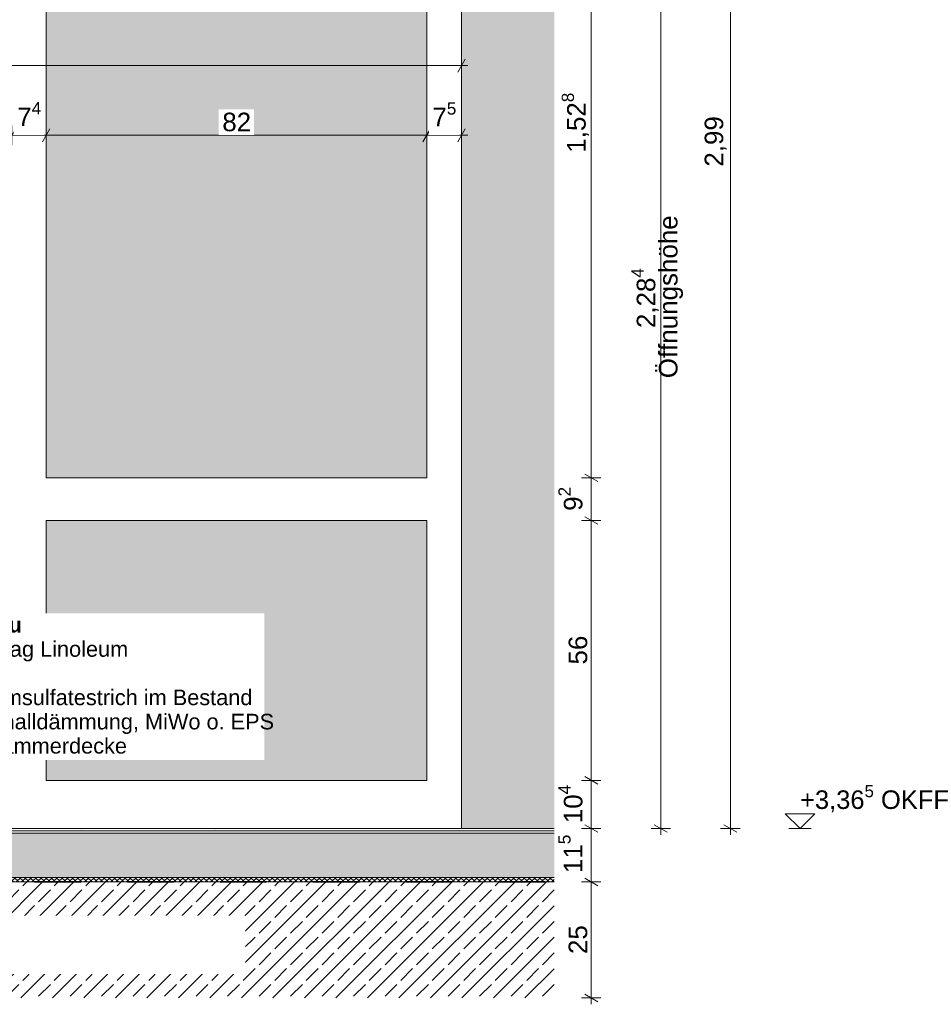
# Model space of a CAD drawing. Header units: metres. Extents: x -0.7 to 9.9, y -1.9 to 2.2.
# Tile 31 of 51: x 4.3 to 6.3, y -1.7 to 0.5. Entities that reach past the tile are written whole.
import ezdxf

# ---------------------------------------------------------------- set-up
doc = ezdxf.new("R2010")
doc.units = ezdxf.units.M
doc.header["$MEASUREMENT"] = 0
doc.linetypes.add('Strichlinie eng', pattern=[0.023, 0.015, -0.008])
doc.linetypes.add('Wipeout_Contour', pattern=[1, 0, -1])
for name, color, linetype in [('152 - Bemaßung_ Beschriftung.Ausbau', 7, 'Continuous'), ('301 - Elemente.Linie', 7, 'Continuous'), ('603 - Struktur.Bodenplatte_ Decke Roh', 7, 'Continuous'), ('607 - Struktur.Stütze', 7, 'Continuous'), ('650 - Abdeckung.Fußboden Aufbau', 7, 'Continuous'), ('653 - Abdeckung.TB Verkofferung', 7, 'Continuous'), ('Neubau_605 - Struktur.Wand Innen', 7, 'Continuous')]:
    doc.layers.add(name, color=color, linetype=linetype)
doc.styles.add('ERSTELLTER_STIL_1', font='txt')
doc.styles.add('ERSTELLTER_STIL_2', font='txt')
doc.dimstyles.new('ERSTELLTER_STIL__4', dxfattribs={"dimtxt": 0.04, "dimasz": 0.02128, "dimexe": 0.18, "dimexo": 0.0625, "dimgap": 0, "dimtad": 1, "dimtih": 1, "dimtoh": 1, "dimzin": 0, "dimdsep": 46, "dimtxsty": 'ERSTELLTER_STIL_1', "dimblk": 'ARROWHEAD_2', "dimblk1": 'ARROWHEAD_2', "dimblk2": 'ARROWHEAD_2', "dimcen": 0.09, "dimse1": 1, "dimse2": 1, "dimclrd": 7, "dimclre": 7, "dimclrt": 7, "dimazin": 0, "dimtfac": 1, "dimtdec": 4, "dimtmove": 0, "dimatfit": 3, "dimfxl": 1, "dimtolj": 1, "dimtzin": 0, "dimarcsym": 0})
doc.dimstyles.new('ERSTELLTER_STIL__5', dxfattribs={"dimtxt": 0.04, "dimasz": 0.02128, "dimexe": 0.18, "dimexo": 0.0625, "dimgap": 0, "dimtad": 1, "dimzin": 0, "dimdsep": 46, "dimtxsty": 'ERSTELLTER_STIL_1', "dimblk": 'ARROWHEAD_2', "dimblk1": 'ARROWHEAD_2', "dimblk2": 'ARROWHEAD_2', "dimcen": 0.09, "dimse1": 1, "dimse2": 1, "dimclrd": 7, "dimclre": 7, "dimclrt": 7, "dimazin": 0, "dimtfac": 1, "dimtdec": 4, "dimtmove": 0, "dimatfit": 3, "dimfxl": 1, "dimtolj": 1, "dimtzin": 0, "dimarcsym": 0})
doc.dimstyles.new('ERSTELLTER_STIL__6', dxfattribs={"dimtxt": 0.18, "dimasz": 0.01824, "dimexe": 0.18, "dimexo": 0.0625, "dimgap": 0, "dimtad": 0, "dimtih": 1, "dimtoh": 1, "dimdec": 4, "dimzin": 0, "dimdsep": 46, "dimcen": 0.09, "dimadec": 0, "dimazin": 0, "dimtfac": 1, "dimtdec": 4, "dimtmove": 0, "dimatfit": 3, "dimldrblk": 'ARROWHEAD_11', "dimfxl": 1, "dimtolj": 1, "dimtzin": 0, "dimarcsym": 0})

# ---------------------------------------------------------------- blocks, each defined once
blk = doc.blocks.new('*D38', base_point=(-2.8051, -4.6561))
at = {"layer": '152 - Bemaßung_ Beschriftung.Ausbau', "color": 7, "linetype": 'Continuous', "lineweight": 5}
for p, q in [((4.228, 0.2173), (4.2118, 0.1893)), ((4.2199, 0.1823), (4.2199, 0.2243)), ((4.324, 0.2173), (4.3078, 0.1893)), ((4.3159, 0.1823), (4.3159, 0.2243)), ((4.2199, 0.2033), (4.3159, 0.2033))]:
    blk.add_line(p, q, dxfattribs=at)
at = {"layer": '152 - Bemaßung_ Beschriftung.Ausbau', "color": 7, "lineweight": 5, "insert": (4.2427, 0.2106), "char_height": 0.04, "attachment_point": 7, "style": 'ERSTELLTER_STIL_1'}
blk.add_mtext('\\A1;{\\pql;\\fArial|b0|i0|c0|p38;9\\fArial|b0|i0|c0|p38;\\A1{\\H.66x;\\S6^  ;}}', dxfattribs=at)
blk = doc.blocks.new('ARROWHEAD_2')
at = {"color": 0, "linetype": 'Continuous', "lineweight": 0}
for p, q in [((0, 0), (-1, 0)), ((-0.378, -0.655), (0.378, 0.655))]:
    blk.add_line(p, q, dxfattribs=at)
blk = doc.blocks.new('*D39', base_point=(-2.8051, -4.6561))
at = {"layer": '152 - Bemaßung_ Beschriftung.Ausbau', "color": 7, "linetype": 'Continuous', "lineweight": 5}
for p, q in [((4.324, 0.2173), (4.3078, 0.1893)), ((4.3159, 0.1823), (4.3159, 0.2243)), ((4.398, 0.2173), (4.3818, 0.1893)), ((4.3899, 0.1823), (4.3899, 0.2243)), ((4.3159, 0.2033), (4.3899, 0.2033))]:
    blk.add_line(p, q, dxfattribs=at)
at = {"color": 254, "linetype": 'Wipeout_Contour', "lineweight": 0, "ltscale": 17.550772}
blk.add_wipeout([(4.3202, 0.2038), (4.3856, 0.2038), (4.3856, 0.2588), (4.3202, 0.2588)], dxfattribs=at).dxf.layer = '152 - Bemaßung_ Beschriftung.Ausbau'
at = {"layer": '152 - Bemaßung_ Beschriftung.Ausbau', "color": 7, "lineweight": 5, "insert": (4.3277, 0.2113), "char_height": 0.04, "attachment_point": 7, "style": 'ERSTELLTER_STIL_1'}
blk.add_mtext('\\A1;{\\pql;\\fArial|b0|i0|c0|p38;7\\fArial|b0|i0|c0|p38;\\A1{\\H.66x;\\S4^  ;}}', dxfattribs=at)
blk = doc.blocks.new('*D40', base_point=(-2.8051, -4.6561))
at = {"layer": '152 - Bemaßung_ Beschriftung.Ausbau', "color": 7, "linetype": 'Continuous', "lineweight": 5}
for p, q in [((4.398, 0.2173), (4.3818, 0.1893)), ((4.3899, 0.1823), (4.3899, 0.2243)), ((5.218, 0.2173), (5.2018, 0.1893)), ((5.2099, 0.1823), (5.2099, 0.2243)), ((4.3899, 0.2033), (5.2099, 0.2033))]:
    blk.add_line(p, q, dxfattribs=at)
at = {"color": 254, "linetype": 'Wipeout_Contour', "lineweight": 0, "ltscale": 19.325669}
blk.add_wipeout([(4.762, 0.2038), (4.8377, 0.2038), (4.8377, 0.2588), (4.762, 0.2588)], dxfattribs=at).dxf.layer = '152 - Bemaßung_ Beschriftung.Ausbau'
at = {"layer": '152 - Bemaßung_ Beschriftung.Ausbau', "color": 7, "lineweight": 5, "insert": (4.7695, 0.2113), "char_height": 0.04, "attachment_point": 7, "style": 'ERSTELLTER_STIL_1'}
blk.add_mtext('\\A1;{\\pql;\\fArial|b0|i0|c0|p38;82}', dxfattribs=at)
blk = doc.blocks.new('*D41', base_point=(-2.8051, -4.6561))
at = {"layer": '152 - Bemaßung_ Beschriftung.Ausbau', "color": 7, "linetype": 'Continuous', "lineweight": 5}
for p, q in [((5.218, 0.2173), (5.2018, 0.1893)), ((5.2099, 0.1823), (5.2099, 0.2243)), ((5.2768, 0.1893), (5.293, 0.2173)), ((5.2849, 0.1823), (5.2849, 0.2243)), ((5.2099, 0.2033), (5.2849, 0.2033)), ((5.2849, 0.2033), (5.2986, 0.2033))]:
    blk.add_line(p, q, dxfattribs=at)
at = {"color": 254, "linetype": 'Wipeout_Contour', "lineweight": 0, "ltscale": 21.104986}
blk.add_wipeout([(5.2147, 0.2038), (5.2801, 0.2038), (5.2801, 0.2588), (5.2147, 0.2588)], dxfattribs=at).dxf.layer = '152 - Bemaßung_ Beschriftung.Ausbau'
at = {"layer": '152 - Bemaßung_ Beschriftung.Ausbau', "color": 7, "lineweight": 5, "insert": (5.2222, 0.2108), "char_height": 0.04, "attachment_point": 7, "style": 'ERSTELLTER_STIL_1'}
blk.add_mtext('\\A1;{\\pql;\\fArial|b0|i0|c0|p38;7\\fArial|b0|i0|c0|p38;\\A1{\\H.66x;\\S5^  ;}}', dxfattribs=at)
blk = doc.blocks.new('*D42', base_point=(-2.8051, -4.6561))
at = {"layer": '152 - Bemaßung_ Beschriftung.Ausbau', "color": 7, "linetype": 'Continuous', "lineweight": 5}
for p, q in [((3.213, 0.3673), (3.1968, 0.3393)), ((3.2049, 0.3323), (3.2049, 0.3743)), ((5.2768, 0.3393), (5.293, 0.3673)), ((5.2849, 0.3323), (5.2849, 0.3743)), ((3.1912, 0.3533), (3.2049, 0.3533)), ((3.2049, 0.3533), (5.2849, 0.3533)), ((5.2849, 0.3533), (5.2986, 0.3533))]:
    blk.add_line(p, q, dxfattribs=at)
at = {"color": 254, "linetype": 'Wipeout_Contour', "lineweight": 0, "ltscale": 17.163036}
blk.add_wipeout([(4.1842, 0.3538), (4.3056, 0.3538), (4.3056, 0.4088), (4.1842, 0.4088)], dxfattribs=at).dxf.layer = '152 - Bemaßung_ Beschriftung.Ausbau'
at = {"layer": '152 - Bemaßung_ Beschriftung.Ausbau', "color": 7, "lineweight": 5, "insert": (4.1917, 0.3613), "char_height": 0.04, "attachment_point": 7, "style": 'ERSTELLTER_STIL_1'}
blk.add_mtext('\\A1;{\\pql;\\fArial|b0|i0|c0|p38;2,08}', dxfattribs=at)
blk = doc.blocks.new('*D43', base_point=(-2.8051, -4.6561))
at = {"layer": '152 - Bemaßung_ Beschriftung.Ausbau', "color": 7, "linetype": 'Continuous', "lineweight": 5}
for p, q in [((5.5504, -1.398), (5.5784, -1.4141)), ((5.5854, -1.4061), (5.5434, -1.4061)), ((5.5644, -1.6561), (5.5644, -1.4061)), ((5.5504, -1.648), (5.5784, -1.6641)), ((5.5854, -1.6561), (5.5434, -1.6561)), ((5.5644, -1.6697), (5.5644, -1.6561))]:
    blk.add_line(p, q, dxfattribs=at)
at = {"layer": '152 - Bemaßung_ Beschriftung.Ausbau', "color": 7, "lineweight": 5, "insert": (5.5564, -1.5614), "char_height": 0.04, "attachment_point": 7, "rotation": 90, "style": 'ERSTELLTER_STIL_1'}
blk.add_mtext('\\A1;{\\pql;\\fArial|b0|i0|c0|p38;25}', dxfattribs=at)
blk = doc.blocks.new('*D44', base_point=(-2.8051, -4.6561))
at = {"layer": '152 - Bemaßung_ Beschriftung.Ausbau', "color": 7, "linetype": 'Continuous', "lineweight": 5}
for p, q in [((5.5854, -1.2911), (5.5434, -1.2911)), ((5.5504, -1.283), (5.5784, -1.2991)), ((5.5644, -1.4061), (5.5644, -1.2911)), ((5.5504, -1.398), (5.5784, -1.4141)), ((5.5854, -1.4061), (5.5434, -1.4061))]:
    blk.add_line(p, q, dxfattribs=at)
at = {"layer": '152 - Bemaßung_ Beschriftung.Ausbau', "color": 7, "lineweight": 5, "insert": (5.5569, -1.3869), "char_height": 0.04, "attachment_point": 7, "rotation": 90, "style": 'ERSTELLTER_STIL_1'}
blk.add_mtext('\\A1;{\\pql;\\fArial|b0|i0|c0|p38;11\\fArial|b0|i0|c0|p38;\\A1{\\H.66x;\\S5^  ;}}', dxfattribs=at)
blk = doc.blocks.new('*D45', base_point=(-2.8051, -4.6561))
at = {"layer": '152 - Bemaßung_ Beschriftung.Ausbau', "color": 7, "linetype": 'Continuous', "lineweight": 5}
for p, q in [((5.5854, -1.1871), (5.5434, -1.1871)), ((5.5504, -1.179), (5.5784, -1.1952)), ((5.5644, -1.2911), (5.5644, -1.1871)), ((5.5854, -1.2911), (5.5434, -1.2911)), ((5.5504, -1.283), (5.5784, -1.2991))]:
    blk.add_line(p, q, dxfattribs=at)
at = {"layer": '152 - Bemaßung_ Beschriftung.Ausbau', "color": 7, "lineweight": 5, "insert": (5.5571, -1.2794), "char_height": 0.04, "attachment_point": 7, "rotation": 90, "style": 'ERSTELLTER_STIL_1'}
blk.add_mtext('\\A1;{\\pql;\\fArial|b0|i0|c0|p38;10\\fArial|b0|i0|c0|p38;\\A1{\\H.66x;\\S4^  ;}}', dxfattribs=at)
blk = doc.blocks.new('*D46', base_point=(-2.8051, -4.6561))
at = {"layer": '152 - Bemaßung_ Beschriftung.Ausbau', "color": 7, "linetype": 'Continuous', "lineweight": 5}
for p, q in [((5.5854, -0.6271), (5.5434, -0.6271)), ((5.5504, -0.619), (5.5784, -0.6351)), ((5.5644, -1.1871), (5.5644, -0.6271)), ((5.5854, -1.1871), (5.5434, -1.1871)), ((5.5504, -1.179), (5.5784, -1.1952))]:
    blk.add_line(p, q, dxfattribs=at)
at = {"layer": '152 - Bemaßung_ Beschriftung.Ausbau', "color": 7, "lineweight": 5, "insert": (5.5564, -0.9374), "char_height": 0.04, "attachment_point": 7, "rotation": 90, "style": 'ERSTELLTER_STIL_1'}
blk.add_mtext('\\A1;{\\pql;\\fArial|b0|i0|c0|p38;56}', dxfattribs=at)
blk = doc.blocks.new('*D47', base_point=(-2.8051, -4.6561))
at = {"layer": '152 - Bemaßung_ Beschriftung.Ausbau', "color": 7, "linetype": 'Continuous', "lineweight": 5}
for p, q in [((5.5504, -0.527), (5.5784, -0.5431)), ((5.5854, -0.5351), (5.5434, -0.5351)), ((5.5644, -0.6271), (5.5644, -0.5351)), ((5.5854, -0.6271), (5.5434, -0.6271)), ((5.5504, -0.619), (5.5784, -0.6351))]:
    blk.add_line(p, q, dxfattribs=at)
at = {"layer": '152 - Bemaßung_ Beschriftung.Ausbau', "color": 7, "lineweight": 5, "insert": (5.5571, -0.6062), "char_height": 0.04, "attachment_point": 7, "rotation": 90, "style": 'ERSTELLTER_STIL_1'}
blk.add_mtext('\\A1;{\\pql;\\fArial|b0|i0|c0|p38;9\\fArial|b0|i0|c0|p38;\\A1{\\H.66x;\\S2^  ;}}', dxfattribs=at)
blk = doc.blocks.new('*D48', base_point=(-2.8051, -4.6561))
at = {"layer": '152 - Bemaßung_ Beschriftung.Ausbau', "color": 7, "linetype": 'Continuous', "lineweight": 5}
for p, q in [((5.5504, 1.001), (5.5784, 0.9849)), ((5.5854, 0.9929), (5.5434, 0.9929)), ((5.5644, -0.5351), (5.5644, 0.9929)), ((5.5504, -0.527), (5.5784, -0.5431)), ((5.5854, -0.5351), (5.5434, -0.5351))]:
    blk.add_line(p, q, dxfattribs=at)
at = {"layer": '152 - Bemaßung_ Beschriftung.Ausbau', "color": 7, "lineweight": 5, "insert": (5.5642, 0.1657), "char_height": 0.04, "attachment_point": 7, "rotation": 90, "style": 'ERSTELLTER_STIL_1'}
blk.add_mtext('\\A1;{\\pql;\\fArial|b0|i0|c0|p38;1,52\\fArial|b0|i0|c0|p38;\\A1{\\H.66x;\\S8^  ;}}', dxfattribs=at)
blk = doc.blocks.new('*D54', base_point=(-2.8051, -4.6561))
at = {"layer": '152 - Bemaßung_ Beschriftung.Ausbau', "color": 7, "linetype": 'Continuous', "lineweight": 5}
for p, q in [((5.7004, 1.001), (5.7284, 0.9849)), ((5.7354, 0.9929), (5.6934, 0.9929)), ((5.7144, -1.2911), (5.7144, 0.9929)), ((5.7354, -1.2911), (5.6934, -1.2911)), ((5.7004, -1.283), (5.7284, -1.2991)), ((5.7144, -1.3047), (5.7144, -1.2911))]:
    blk.add_line(p, q, dxfattribs=at)
at = {"layer": '152 - Bemaßung_ Beschriftung.Ausbau', "color": 7, "lineweight": 5, "char_height": 0.04, "attachment_point": 7, "rotation": 90, "style": 'ERSTELLTER_STIL_1'}
for s, insert in [('\\A1;{\\pql;\\fArial|b0|i0|c0|p38;2,28\\fArial|b0|i0|c0|p38;\\A1{\\H.66x;\\S4^  ;}}', (5.7142, -0.2123)), ('\\A1;{\\pql;\\fArial|b0|i0|c0|p38;Öffnungshöhe}', (5.7624, -0.3204))]:
    blk.add_mtext(s, dxfattribs=dict(at, insert=insert))
blk = doc.blocks.new('*D58', base_point=(-2.8051, -4.6561))
at = {"layer": '152 - Bemaßung_ Beschriftung.Ausbau', "color": 7, "linetype": 'Continuous', "lineweight": 5}
for p, q in [((5.8854, 1.6989), (5.8434, 1.6989)), ((5.8504, 1.707), (5.8784, 1.6909)), ((5.8644, -1.2911), (5.8644, 1.6989)), ((5.8854, -1.2911), (5.8434, -1.2911)), ((5.8504, -1.283), (5.8784, -1.2991)), ((5.8644, -1.3047), (5.8644, -1.2911))]:
    blk.add_line(p, q, dxfattribs=at)
at = {"layer": '152 - Bemaßung_ Beschriftung.Ausbau', "color": 7, "lineweight": 5, "char_height": 0.04, "attachment_point": 7, "rotation": 90, "style": 'ERSTELLTER_STIL_1'}
for s, insert in [('\\A1;{\\pql;\\fArial|b0|i0|c0|p38;1}', (5.8564, 1.6605)), ('\\A1;{\\pql;\\fArial|b0|i0|c0|p38;2,99}', (5.8564, 0.1356))]:
    blk.add_mtext(s, dxfattribs=dict(at, insert=insert))
blk = doc.blocks.new('ARROWHEAD_11')
at = {"color": 0, "linetype": 'Continuous', "lineweight": 0}
blk.add_line((0, 0), (-1, 0), dxfattribs=at)
at = {"color": 0, "linetype": 'Continuous', "lineweight": 0, "const_width": 0.25, "flags": 128}
blk.add_lwpolyline([(-0.125, 0, 1), (0.125, 0, 1)], format="xyb", close=True, dxfattribs=at)

msp = doc.modelspace()

# ---------------------------------------------------------------- hatches: boundary and pattern name
at = {"layer": '603 - Struktur.Bodenplatte_ Decke Roh', "linetype": 'Continuous', "lineweight": 5}
h = msp.add_hatch(dxfattribs=at)
h.set_pattern_fill('Beton__Stahlbeton_0002', style=0, pattern_type=2)
h.set_pattern_definition([(45, (-2.805113, -4.656054), (-0.03394113, 0.03394113), []), (45, (-2.822083, -4.639083), (-0.03394113, 0.03394113), [0.036, -0.012])])
h.paths.add_polyline_path([(3.0049, -1.6561), (3.2049, -1.6561), (5.2849, -1.6561), (5.4849, -1.6561), (5.4849, -1.4061), (3.0049, -1.4061)])
at = {"layer": '650 - Abdeckung.Fußboden Aufbau', "linetype": 'Continuous', "lineweight": 5}
h = msp.add_hatch(dxfattribs=at)
h.set_pattern_fill('Teppich_0002', color=1, style=0, pattern_type=2)
h.set_pattern_definition([(45, (-2.80511, -4.536054), (-0.03818377, 0.03818377), [0, -0.036, 0, -0.054]), (110, (-2.68511, -4.536054), (0.0507434, 0.0184691), [0, -0.0264, 0, -0.0456])])
h.paths.add_polyline_path([(5.4849, -1.2961), (5.4849, -1.2911), (3.1299, -1.2911), (3.1299, -1.2961)])
h = msp.add_hatch(dxfattribs=at)
h.set_pattern_fill('Zementgebunden_0002', color=1, style=0, pattern_type=2)
h.set_pattern_definition([(45, (-2.805113, -4.656054), (-0.0212132, 0.0212132), [0, -0.03])])
h.paths.add_polyline_path([(5.4849, -1.3011), (5.4849, -1.2961), (3.1299, -1.2961), (3.1299, -1.3011)])
h = msp.add_hatch(dxfattribs=at)
h.set_pattern_fill('Beton__unbewehrt_0002', color=1, style=0, pattern_type=2)
h.set_pattern_definition([(45, (-2.805113, -4.656054), (-0.014142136, 0.014142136), [0.015, -0.005]), (45, (-2.805113, -4.641912), (-0.014142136, 0.014142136), [0.015, -0.005])])
h.paths.add_polyline_path([(5.4849, -1.3961), (5.4849, -1.3011), (3.1299, -1.3011), (3.1299, -1.3961)])
h = msp.add_hatch(dxfattribs=at)
h.set_pattern_fill('Dämmung__hart_2_0002', color=1, style=0, pattern_type=2)
h.set_pattern_definition([(45, (-2.8051125, -4.656054), (-0.005656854, 0.005656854), []), (135, (-2.8051125, -4.656054), (0.005656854, 0.005656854), [])])
h.paths.add_polyline_path([(3.1299, -1.4061), (5.4849, -1.4061), (5.4849, -1.3961), (3.1299, -1.3961)])
at = {"layer": '653 - Abdeckung.TB Verkofferung', "linetype": 'Continuous', "lineweight": 0, "true_color": 0x2b2b2b}
msp.add_hatch(color=250, dxfattribs=at).paths.add_polyline_path([(5.2849, 1.0489), (5.4849, 1.0489), (5.4849, -1.2911), (5.2849, -1.2911)])
at = {"layer": '653 - Abdeckung.TB Verkofferung', "linetype": 'Continuous', "lineweight": 0, "true_color": 0x37373f}
for points in [[(4.3899, -0.5351), (5.2099, -0.5351), (5.2099, 0.9929), (4.3899, 0.9929)], [(4.3899, -1.1871), (5.2099, -1.1871), (5.2099, -0.6271), (4.3899, -0.6271)]]:
    msp.add_hatch(color=250, dxfattribs=at).paths.add_polyline_path(points)

# ---------------------------------------------------------------- linework, layer by layer
at = {"layer": '152 - Bemaßung_ Beschriftung.Ausbau', "color": 7, "linetype": 'Continuous', "lineweight": 5}
for p, q in [((6.0144, -1.2911), (5.9824, -1.2591)), ((5.9824, -1.2591), (6.0464, -1.2591)), ((6.0464, -1.2591), (6.0144, -1.2911)), ((6.0144, -1.2911), (5.9904, -1.2911)), ((6.0144, -1.2911), (6.0384, -1.2911))]:
    msp.add_line(p, q, dxfattribs=at)
at = {"layer": '603 - Struktur.Bodenplatte_ Decke Roh', "color": 7, "linetype": 'Continuous', "lineweight": 13}
msp.add_line((5.4849, -1.4061), (3.1299, -1.4061), dxfattribs=at)
at = {"layer": '607 - Struktur.Stütze', "color": 7, "linetype": 'Continuous', "lineweight": 13}
msp.add_line((5.2849, -1.2911), (5.2849, 1.0489), dxfattribs=at)
at = {"layer": '650 - Abdeckung.Fußboden Aufbau', "color": 1, "linetype": 'Continuous', "lineweight": 9}
for p, q in [((5.4849, -1.2961), (3.1299, -1.2961)), ((5.4849, -1.3011), (3.1299, -1.3011)), ((5.4849, -1.3961), (3.1299, -1.3961))]:
    msp.add_line(p, q, dxfattribs=at)
at = {"layer": 'Neubau_605 - Struktur.Wand Innen', "color": 1, "linetype": 'Continuous', "lineweight": 13}
for p, q in [((4.3899, 0.9929), (4.3899, -0.5351)), ((5.2099, -0.5351), (5.2099, 0.9929)), ((4.3899, -0.5351), (5.2099, -0.5351)), ((5.2099, -0.6271), (4.3899, -0.6271)), ((4.3899, -0.6271), (4.3899, -1.1871)), ((5.2099, -1.1871), (5.2099, -0.6271)), ((4.3899, -1.1871), (5.2099, -1.1871))]:
    msp.add_line(p, q, dxfattribs=at)

# ---------------------------------------------------------------- texts
at = {"layer": '152 - Bemaßung_ Beschriftung.Ausbau', "color": 7, "lineweight": 5, "insert": (6.0144, -1.2604), "char_height": 0.04, "attachment_point": 7, "style": 'ERSTELLTER_STIL_1'}
msp.add_mtext('\\A1;{\\pql;\\fArial|b0|i0|c0|p38;+3,36\\fArial|b0|i0|c0|p38;\\A1{\\H.66x;\\S5^  ;}\\fArial|b0|i0|c0|p38; OKFF}', dxfattribs=at)

# ---------------------------------------------------------------- dimensions: what is measured, and where the dimension line sits
at = {"layer": '152 - Bemaßung_ Beschriftung.Ausbau', "color": 7, "linetype": 'Continuous', "lineweight": 5}
dim = msp.add_linear_dim(base=(4.3159, 0.2033), p1=(4.2199, 0.9149), p2=(4.3159, -1.2911), dimstyle='ERSTELLTER_STIL__4', dxfattribs=at)
dim.commit()
dim.dimension.update_dxf_attribs({"geometry": '*D38', "text_midpoint": (4.3119, 0.2313), "dimtype": 160})
for base, p1, p2, picture, middle in [((5.5644250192, -1.2910536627), (5.4848697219, -1.4060536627), (5.4848697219, -1.2910536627), '*D44', (5.5364250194, -1.3023956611)), ((5.5644, -1.4061), (5.4849, -1.6561), (5.4849, -1.4061), '*D43', (5.5364, -1.5309))]:
    dim = msp.add_linear_dim(base=base, p1=p1, p2=p2, angle=90, dimstyle='ERSTELLTER_STIL__5', dxfattribs=at)
    dim.commit()
    dim.dimension.update_dxf_attribs({"geometry": picture, "text_midpoint": middle, "dimtype": 160, "text_rotation": 90})

# ---------------------------------------------------------------- next in the draw order: dimensions: what is measured, and where the dimension line sits
dim = msp.add_linear_dim(base=(4.3899, 0.2033), p1=(4.3159, -1.2911), p2=(4.3899, 0.9929), dimstyle='ERSTELLTER_STIL__4', dxfattribs=at)
dim.commit()
dim.dimension.update_dxf_attribs({"geometry": '*D39', "text_midpoint": (4.3969, 0.2313), "dimtype": 160})

# ---------------------------------------------------------------- next in the draw order: wipeouts: each hides what was drawn before it
at = {"color": 7, "linetype": 'Wipeout_Contour', "lineweight": 9, "ltscale": 18.459032}
msp.add_wipeout([(3.8548, -1.479), (4.8194, -1.479), (4.8194, -1.6043), (3.8548, -1.6043)], dxfattribs=at).dxf.layer = '152 - Bemaßung_ Beschriftung.Ausbau'

# ---------------------------------------------------------------- next in the draw order: dimensions: what is measured, and where the dimension line sits
at = {"layer": '152 - Bemaßung_ Beschriftung.Ausbau', "color": 7, "linetype": 'Continuous', "lineweight": 5}
dim = msp.add_linear_dim(base=(5.2099, 0.2033), p1=(4.3899, 0.9929), p2=(5.2099, -1.1871), dimstyle='ERSTELLTER_STIL__4', dxfattribs=at)
dim.commit()
dim.dimension.update_dxf_attribs({"geometry": '*D40', "text_midpoint": (4.8, 0.2313), "dimtype": 160})

# ---------------------------------------------------------------- next in the draw order: dimensions: what is measured, and where the dimension line sits
dim = msp.add_linear_dim(base=(5.28486972, 0.20327219), p1=(5.20986969, -1.18707886), p2=(5.28486972, -1.29105366), dimstyle='ERSTELLTER_STIL__4', dxfattribs=at)
dim.commit()
dim.dimension.update_dxf_attribs({"geometry": '*D41', "text_midpoint": (5.29144621, 0.23127219), "dimtype": 160})

# ---------------------------------------------------------------- next in the draw order: dimensions: what is measured, and where the dimension line sits
dim = msp.add_linear_dim(base=(5.2849, 0.3533), p1=(3.2049, -1.2911), p2=(5.2849, -1.2911), dimstyle='ERSTELLTER_STIL__4', dxfattribs=at)
dim.commit()
dim.dimension.update_dxf_attribs({"geometry": '*D42', "text_midpoint": (4.2436, 0.3813), "dimtype": 160})

# ---------------------------------------------------------------- next in the draw order: linework, layer by layer
at = {"layer": '301 - Elemente.Linie', "color": 92, "linetype": 'Strichlinie eng', "lineweight": 35, "ltscale": 2, "true_color": 0x00be00, "flags": 128}
msp.add_lwpolyline([(3.1299, -1.2411), (3.1299, -1.4061), (5.4849, -1.4061)], dxfattribs=at)
at = {"layer": '650 - Abdeckung.Fußboden Aufbau', "color": 1, "linetype": 'Continuous', "lineweight": 18}
msp.add_line((5.4849, -1.2911), (3.1299, -1.2911), dxfattribs=at)

# ---------------------------------------------------------------- next in the draw order: dimensions: what is measured, and where the dimension line sits
at = {"layer": '152 - Bemaßung_ Beschriftung.Ausbau', "color": 7, "linetype": 'Continuous', "lineweight": 5}
for base, p1, p2, picture, middle in [((5.8644, 1.6989), (5.4849, -1.2911), (5.2849, 1.6989), '*D58', (5.8364, 0.1875)), ((5.5644, 0.9929), (5.2099, -0.5351), (5.2099, 0.9929), '*D48', (5.5364, 0.2717)), ((5.5644, -0.5351), (5.2099, -0.6271), (5.2099, -0.5351), '*D47', (5.5364, -0.537)), ((5.5644, -0.6271), (5.2099, -1.1871), (5.2099, -0.6271), '*D46', (5.5364, -0.9069)), ((5.5644, -1.1871), (5.4849, -1.2911), (5.2099, -1.1871), '*D45', (5.5364, -1.1949))]:
    dim = msp.add_linear_dim(base=base, p1=p1, p2=p2, angle=90, dimstyle='ERSTELLTER_STIL__5', dxfattribs=at)
    dim.commit()
    dim.dimension.update_dxf_attribs({"geometry": picture, "text_midpoint": middle, "dimtype": 160, "text_rotation": 90})
dim = msp.add_linear_dim(base=(5.7144, 0.9929), p1=(5.4849, -1.2911), p2=(5.2099, 0.9929), angle=90, text='<MeasuredValue>^MÖffnungshöhe', dimstyle='ERSTELLTER_STIL__5', dxfattribs=at)
dim.commit()
dim.dimension.update_dxf_attribs({"geometry": '*D54', "text_midpoint": (5.7424, -0.0909), "dimtype": 160, "text_rotation": 90})

# ---------------------------------------------------------------- next in the draw order: wipeouts: each hides what was drawn before it
at = {"color": 7, "linetype": 'Wipeout_Contour', "lineweight": 9, "ltscale": 18.14166}
msp.add_wipeout([(3.9581, -0.8274), (4.86, -0.8274), (4.86, -1.1432), (3.9581, -1.1432)], dxfattribs=at).dxf.layer = '152 - Bemaßung_ Beschriftung.Ausbau'

# ---------------------------------------------------------------- next in the draw order: texts
at = {"layer": '152 - Bemaßung_ Beschriftung.Ausbau', "color": 7, "linetype": 'Continuous', "lineweight": 9, "insert": (3.9581, -0.835), "char_height": 0.033495, "attachment_point": 1, "line_spacing_factor": 0.934387, "style": 'ERSTELLTER_STIL_2'}
msp.add_mtext('\\A1;{\\pql;\\fArial|b1|i0|c0|p38;Fußbodenaufbau\\P\\pql;\\fArial|b0|i0|c0|p38;2,5mm Bodenbelag Linoleum\\P\\pql;\\fArial|b0|i0|c0|p38;2-5mm Ausgleich\\P\\pql;\\fArial|b0|i0|c0|p38;50-60mm Calziumsulfatestrich im Bestand\\P\\pql;\\fArial|b0|i0|c0|p38;10-20mm Trittschalldämmung, MiWo o. EPS\\P\\pql;\\fArial|b0|i0|c0|p38;Stahlbetonhohlkammerdecke}', dxfattribs=at)

# ---------------------------------------------------------------- next in the draw order: leaders
at = {"layer": '152 - Bemaßung_ Beschriftung.Ausbau', "color": 7, "linetype": 'Continuous', "lineweight": 9, "annotation_type": 0, "has_hookline": 1, "hookline_direction": 0, "text_width": 0.9148}
msp.add_leader([(3.9081, -1.3626), (3.9081, -0.835), (3.9581, -0.835)], dimstyle='ERSTELLTER_STIL__6', dxfattribs=at)

doc.saveas('drawing.dxf')
